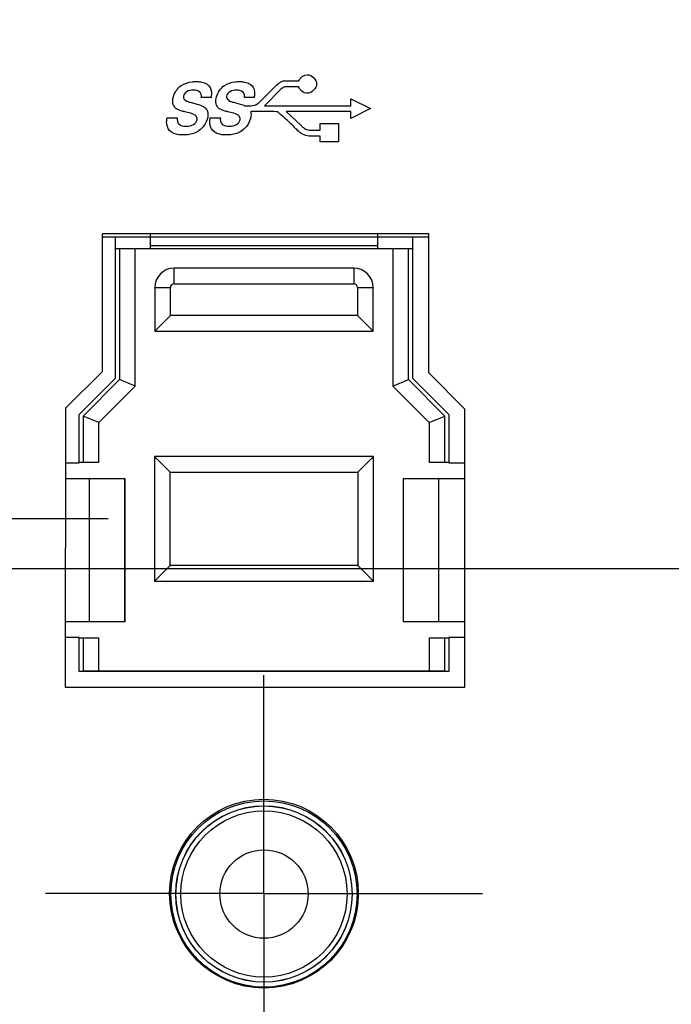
# Model space of a CAD drawing. Header units: inches. Extents: x 0 to 34, y 0 to 22.
# Tile 9 of 97: x 5.2 to 5.8, y 14.6 to 15.6. Entities that reach past the tile are written whole.
import ezdxf

# ---------------------------------------------------------------- set-up
doc = ezdxf.new("R2010")
doc.units = ezdxf.units.IN
doc.header["$LTSCALE"] = 1.87
doc.header["$MEASUREMENT"] = 0
doc.linetypes.add('CENTER', pattern=[0.6, 0.375, -0.075, 0.075, -0.075])
doc.layers.get('0').update_dxf_attribs({"linetype": 'CONTINUOUS'})
doc.layers.add('02___PRT_ALL_AXES', color=7, linetype='CONTINUOUS')
doc.layers.add('DIMENSIONS', color=7, linetype='CONTINUOUS')
doc.styles.get("Standard").update_dxf_attribs({"font": 'txt', "width": 0.8})
doc.dimstyles.new('DIMSTYLE_1', dxfattribs={"dimtxt": 0.125, "dimasz": 0.18, "dimexe": 0.125, "dimexo": 0.0625, "dimgap": 0.09, "dimtad": 0, "dimtih": 1, "dimtoh": 1, "dimzin": 4, "dimdsep": 46, "dimtxsty": 'STANDARD', "dimblk": '_FILLED', "dimblk1": '_FILLED', "dimblk2": '_FILLED', "dimcen": 0.09, "dimadec": 0, "dimazin": 0, "dimtp": 0.001, "dimtm": 0.001, "dimtfac": 1, "dimtofl": 0, "dimtmove": 0, "dimatfit": 3, "dimldrblk": '_FILLED', "dimfxl": 1, "dimtolj": 1, "dimtzin": 4, "dimarcsym": 0})

# ---------------------------------------------------------------- blocks, each defined once
blk = doc.blocks.new('*D0')
at = {"layer": 'DIMENSIONS', "color": 2, "linetype": 'CONTINUOUS'}
blk.add_line((5.13434, 14.73734), (3.30737, 14.73734), dxfattribs=at)
at = {"layer": 'DIMENSIONS', "color": 2, "linetype": 'CONTINUOUS', "insert": (3.24487, 14.79984), "char_height": 0.125, "width": 0.925, "attachment_point": 3, "line_spacing_factor": 0.9}
blk.add_mtext('.32{\\Ftxt.shx;\\W1.000000;\\H0.125000; }[8.2]', dxfattribs=at)
blk = doc.blocks.new('_FILLED')
at = {"color": 0, "linetype": 'BYBLOCK'}
blk.add_solid([(0, 0), (-1, 0.1736), (-1, -0.1736)], dxfattribs=at)
blk = doc.blocks.new('*D3')
at = {"layer": 'DIMENSIONS', "color": 2, "linetype": 'CONTINUOUS'}
blk.add_line((5.25985, 15.11449), (3.30737, 15.11449), dxfattribs=at)
at = {"layer": 'DIMENSIONS', "color": 2, "linetype": 'CONTINUOUS', "insert": (3.24487, 15.17699), "char_height": 0.125, "width": 1.025, "attachment_point": 3, "line_spacing_factor": 0.9}
blk.add_mtext('.70{\\Ftxt.shx;\\W1.000000;\\H0.125000; }[17.8]', dxfattribs=at)
blk = doc.blocks.new('*D4')
at = {"layer": 'DIMENSIONS', "color": 2, "linetype": 'CONTINUOUS'}
for p, q in [((3.65885, 15.06425), (3.60909, 14.931)), ((5.92302, 15.06425), (3.65885, 15.06425)), ((3.60909, 14.931), (3.30737, 14.931))]:
    blk.add_line(p, q, dxfattribs=at)
at = {"layer": 'DIMENSIONS', "color": 2, "linetype": 'CONTINUOUS', "insert": (3.24487, 14.9935), "char_height": 0.125, "width": 1.025, "attachment_point": 3, "line_spacing_factor": 0.9}
blk.add_mtext('.65{\\Ftxt.shx;\\W1.000000;\\H0.125000; }[16.5]', dxfattribs=at)
blk = doc.blocks.new('*D6')
at = {"layer": 'DIMENSIONS', "color": 2, "linetype": 'CONTINUOUS'}
blk.add_line((6.56857, 17.88158), (3.30737, 17.88158), dxfattribs=at)
at = {"layer": 'DIMENSIONS', "color": 2, "linetype": 'CONTINUOUS', "insert": (3.24487, 17.94408), "char_height": 0.125, "width": 1.125, "attachment_point": 3, "line_spacing_factor": 0.9}
blk.add_mtext('3.47{\\Ftxt.shx;\\W1.000000;\\H0.125000; }[88.1]', dxfattribs=at)
blk = doc.blocks.new('*D10')
at = {"layer": 'DIMENSIONS', "color": 2, "linetype": 'CONTINUOUS'}
blk.add_line((6.12824, 14.66119), (6.12824, 13.72561), dxfattribs=at)
at = {"layer": 'DIMENSIONS', "color": 2, "linetype": 'CONTINUOUS', "insert": (6.06574, 13.66311), "char_height": 0.125, "width": 1.125, "attachment_point": 3, "rotation": 90, "line_spacing_factor": 0.9}
blk.add_mtext('2.13{\\Ftxt.shx;\\W1.000000;\\H0.125000; }[54.2]', dxfattribs=at)
blk = doc.blocks.new('*D11')
at = {"layer": 'DIMENSIONS', "color": 2, "linetype": 'CONTINUOUS'}
blk.add_line((7.16578, 15.29584), (7.16578, 13.72561), dxfattribs=at)
at = {"layer": 'DIMENSIONS', "color": 2, "linetype": 'CONTINUOUS', "insert": (7.10328, 13.66311), "char_height": 0.125, "width": 1.125, "attachment_point": 3, "rotation": 90, "line_spacing_factor": 0.9}
blk.add_mtext('3.17{\\Ftxt.shx;\\W1.000000;\\H0.125000; }[80.5]', dxfattribs=at)
blk = doc.blocks.new('*D18')
at = {"layer": 'DIMENSIONS', "color": 2, "linetype": 'CONTINUOUS'}
blk.add_line((8.09578, 15.29584), (8.09578, 13.72561), dxfattribs=at)
at = {"layer": 'DIMENSIONS', "color": 2, "linetype": 'CONTINUOUS', "insert": (8.03328, 13.66311), "char_height": 0.125, "width": 1.225, "attachment_point": 3, "rotation": 90, "line_spacing_factor": 0.9}
blk.add_mtext('4.10{\\Ftxt.shx;\\W1.000000;\\H0.125000; }[104.2]', dxfattribs=at)
blk = doc.blocks.new('*D19')
at = {"layer": 'DIMENSIONS', "color": 2, "linetype": 'CONTINUOUS'}
blk.add_line((9.02578, 15.29584), (9.02578, 13.72561), dxfattribs=at)
at = {"layer": 'DIMENSIONS', "color": 2, "linetype": 'CONTINUOUS', "insert": (8.96328, 13.66311), "char_height": 0.125, "width": 1.225, "attachment_point": 3, "rotation": 90, "line_spacing_factor": 0.9}
blk.add_mtext('5.03{\\Ftxt.shx;\\W1.000000;\\H0.125000; }[127.8]', dxfattribs=at)
blk = doc.blocks.new('*D20')
at = {"layer": 'DIMENSIONS', "color": 2, "linetype": 'CONTINUOUS'}
blk.add_line((9.95578, 15.29584), (9.95578, 13.72561), dxfattribs=at)
at = {"layer": 'DIMENSIONS', "color": 2, "linetype": 'CONTINUOUS', "insert": (9.89328, 13.66311), "char_height": 0.125, "width": 1.225, "attachment_point": 3, "rotation": 90, "line_spacing_factor": 0.9}
blk.add_mtext('5.96{\\Ftxt.shx;\\W1.000000;\\H0.125000; }[151.4]', dxfattribs=at)
blk = doc.blocks.new('*D21')
at = {"layer": 'DIMENSIONS', "color": 2, "linetype": 'CONTINUOUS'}
blk.add_line((10.88578, 15.29584), (10.88578, 13.72561), dxfattribs=at)
at = {"layer": 'DIMENSIONS', "color": 2, "linetype": 'CONTINUOUS', "insert": (10.82328, 13.66311), "char_height": 0.125, "width": 1.025, "attachment_point": 3, "rotation": 90, "line_spacing_factor": 0.9}
blk.add_mtext('6.89{\\Ftxt.shx;\\W1.000000;\\H0.125000; }[175]', dxfattribs=at)
blk = doc.blocks.new('*D22')
at = {"layer": 'DIMENSIONS', "color": 2, "linetype": 'CONTINUOUS'}
blk.add_line((11.81578, 15.29584), (11.81578, 13.72561), dxfattribs=at)
at = {"layer": 'DIMENSIONS', "color": 2, "linetype": 'CONTINUOUS', "insert": (11.75328, 13.66311), "char_height": 0.125, "width": 1.225, "attachment_point": 3, "rotation": 90, "line_spacing_factor": 0.9}
blk.add_mtext('7.82{\\Ftxt.shx;\\W1.000000;\\H0.125000; }[198.7]', dxfattribs=at)
blk = doc.blocks.new('*D23')
at = {"layer": 'DIMENSIONS', "color": 2, "linetype": 'CONTINUOUS'}
blk.add_line((12.74578, 15.29584), (12.74578, 13.72561), dxfattribs=at)
at = {"layer": 'DIMENSIONS', "color": 2, "linetype": 'CONTINUOUS', "insert": (12.68328, 13.66311), "char_height": 0.125, "width": 1.225, "attachment_point": 3, "rotation": 90, "line_spacing_factor": 0.9}
blk.add_mtext('8.75{\\Ftxt.shx;\\W1.000000;\\H0.125000; }[222.3]', dxfattribs=at)
blk = doc.blocks.new('*D24')
at = {"layer": 'DIMENSIONS', "color": 2, "linetype": 'CONTINUOUS'}
blk.add_line((13.67578, 15.29584), (13.67578, 13.72561), dxfattribs=at)
at = {"layer": 'DIMENSIONS', "color": 2, "linetype": 'CONTINUOUS', "insert": (13.61328, 13.66311), "char_height": 0.125, "width": 1.225, "attachment_point": 3, "rotation": 90, "line_spacing_factor": 0.9}
blk.add_mtext('9.68{\\Ftxt.shx;\\W1.000000;\\H0.125000; }[245.9]', dxfattribs=at)
blk = doc.blocks.new('*D25')
at = {"layer": 'DIMENSIONS', "color": 2, "linetype": 'CONTINUOUS'}
blk.add_line((14.60578, 15.29584), (14.60578, 13.72561), dxfattribs=at)
at = {"layer": 'DIMENSIONS', "color": 2, "linetype": 'CONTINUOUS', "insert": (14.54328, 13.66311), "char_height": 0.125, "width": 1.325, "attachment_point": 3, "rotation": 90, "line_spacing_factor": 0.9}
blk.add_mtext('10.61{\\Ftxt.shx;\\W1.000000;\\H0.125000; }[269.5]', dxfattribs=at)
blk = doc.blocks.new('*D26')
at = {"layer": 'DIMENSIONS', "color": 2, "linetype": 'CONTINUOUS'}
blk.add_line((15.53578, 15.29584), (15.53578, 13.72561), dxfattribs=at)
at = {"layer": 'DIMENSIONS', "color": 2, "linetype": 'CONTINUOUS', "insert": (15.47328, 13.66311), "char_height": 0.125, "width": 1.325, "attachment_point": 3, "rotation": 90, "line_spacing_factor": 0.9}
blk.add_mtext('11.54{\\Ftxt.shx;\\W1.000000;\\H0.125000; }[293.1]', dxfattribs=at)
blk = doc.blocks.new('*D27')
at = {"layer": 'DIMENSIONS', "color": 2, "linetype": 'CONTINUOUS'}
blk.add_line((16.46578, 15.29584), (16.46578, 13.72561), dxfattribs=at)
at = {"layer": 'DIMENSIONS', "color": 2, "linetype": 'CONTINUOUS', "insert": (16.40328, 13.66311), "char_height": 0.125, "width": 1.325, "attachment_point": 3, "rotation": 90, "line_spacing_factor": 0.9}
blk.add_mtext('12.47{\\Ftxt.shx;\\W1.000000;\\H0.125000; }[316.8]', dxfattribs=at)
blk = doc.blocks.new('*D28')
at = {"layer": 'DIMENSIONS', "color": 2, "linetype": 'CONTINUOUS'}
blk.add_line((17.39578, 15.29584), (17.39578, 13.72561), dxfattribs=at)
at = {"layer": 'DIMENSIONS', "color": 2, "linetype": 'CONTINUOUS', "insert": (17.33328, 13.66311), "char_height": 0.125, "width": 1.325, "attachment_point": 3, "rotation": 90, "line_spacing_factor": 0.9}
blk.add_mtext('13.40{\\Ftxt.shx;\\W1.000000;\\H0.125000; }[340.4]', dxfattribs=at)
blk = doc.blocks.new('*D29')
at = {"layer": 'DIMENSIONS', "color": 2, "linetype": 'CONTINUOUS'}
blk.add_line((18.32578, 15.29584), (18.32578, 13.72561), dxfattribs=at)
at = {"layer": 'DIMENSIONS', "color": 2, "linetype": 'CONTINUOUS', "insert": (18.26328, 13.66311), "char_height": 0.125, "width": 1.125, "attachment_point": 3, "rotation": 90, "line_spacing_factor": 0.9}
blk.add_mtext('14.33{\\Ftxt.shx;\\W1.000000;\\H0.125000; }[364]', dxfattribs=at)
blk = doc.blocks.new('*D30')
at = {"layer": 'DIMENSIONS', "color": 2, "linetype": 'CONTINUOUS'}
blk.add_line((19.25578, 15.29584), (19.25578, 13.72561), dxfattribs=at)
at = {"layer": 'DIMENSIONS', "color": 2, "linetype": 'CONTINUOUS', "insert": (19.19328, 13.66311), "char_height": 0.125, "width": 1.325, "attachment_point": 3, "rotation": 90, "line_spacing_factor": 0.9}
blk.add_mtext('15.26{\\Ftxt.shx;\\W1.000000;\\H0.125000; }[387.6]', dxfattribs=at)

msp = doc.modelspace()

# ---------------------------------------------------------------- linework, layer by layer
at = {"color": 40, "linetype": 'CONTINUOUS'}
for p, q in [((5.41377, 15.53523), (5.42989, 15.55118)), ((5.44046, 15.55546), (5.45186, 15.55546)), ((5.45164, 15.54941), (5.44046, 15.54941)), ((5.36348, 15.5384), (5.35363, 15.5384)), ((5.40691, 15.5384), (5.39709, 15.5384)), ((5.43395, 15.54684), (5.41798, 15.53099)), ((5.34259, 15.53373), (5.34598, 15.53284)), ((5.34598, 15.53284), (5.35312, 15.53067)), ((5.38602, 15.53373), (5.38939, 15.53284)), ((5.38939, 15.53284), (5.39657, 15.53067)), ((5.39657, 15.53067), (5.39736, 15.53032)), ((5.39736, 15.53032), (5.40344, 15.53032)), ((5.41798, 15.53099), (5.41735, 15.53032)), ((5.41735, 15.53032), (5.50421, 15.53032)), ((5.50421, 15.53032), (5.50421, 15.53729)), ((5.50421, 15.53729), (5.52412, 15.52736)), ((5.31932, 15.51792), (5.32946, 15.51792)), ((5.33806, 15.52389), (5.33708, 15.5241)), ((5.36277, 15.51792), (5.37289, 15.51792)), ((5.38146, 15.52389), (5.38049, 15.5241)), ((5.42668, 15.52437), (5.40346, 15.52437)), ((5.4291, 15.52427), (5.42668, 15.52437)), ((5.50421, 15.52437), (5.43914, 15.52437)), ((5.43914, 15.52437), (5.45449, 15.51011)), ((5.52412, 15.52736), (5.50421, 15.5174)), ((5.50421, 15.5174), (5.50421, 15.52437)), ((5.4735, 15.50555), (5.4735, 15.51236)), ((5.4735, 15.51236), (5.49184, 15.51236)), ((5.49184, 15.51236), (5.49184, 15.49407)), ((5.46482, 15.50555), (5.4735, 15.50555)), ((5.4735, 15.49958), (5.46482, 15.49958)), ((5.4735, 15.49407), (5.4735, 15.49958)), ((5.49184, 15.49407), (5.4735, 15.49407))]:
    msp.add_line(p, q, dxfattribs=at)
at = {"color": 7, "linetype": 'CONTINUOUS'}
for p, q in [((5.25373, 15.40138), (5.25373, 15.2623)), ((5.5828, 15.40138), (5.25373, 15.40138)), ((5.30267, 15.38654), (5.30267, 15.40138)), ((5.53101, 15.40138), (5.53101, 15.38654)), ((5.5828, 15.26144), (5.5828, 15.40138)), ((5.25373, 15.39835), (5.30267, 15.39835)), ((5.26743, 15.25622), (5.26743, 15.39835)), ((5.30267, 15.39825), (5.53101, 15.39825)), ((5.53101, 15.38939), (5.30267, 15.38939)), ((5.53101, 15.39835), (5.5828, 15.39835)), ((5.56625, 15.39835), (5.56625, 15.25622)), ((5.26743, 15.38654), (5.56625, 15.38654)), ((5.27137, 15.38654), (5.27137, 15.25459)), ((5.28712, 15.24807), (5.28712, 15.38654)), ((5.54657, 15.38654), (5.54657, 15.24807)), ((5.56231, 15.25459), (5.56231, 15.38654)), ((5.32649, 15.3511), (5.32649, 15.36685)), ((5.5072, 15.36685), (5.32649, 15.36685)), ((5.5072, 15.36685), (5.5072, 15.3511)), ((5.32649, 15.3511), (5.5072, 15.3511)), ((5.3068, 15.34717), (5.3068, 15.30347)), ((5.3068, 15.34717), (5.32255, 15.34717)), ((5.32255, 15.31921), (5.32255, 15.34717)), ((5.51113, 15.34717), (5.51113, 15.31921)), ((5.51113, 15.34717), (5.52688, 15.34717)), ((5.52688, 15.30347), (5.52688, 15.34717)), ((5.32255, 15.31921), (5.3068, 15.30347)), ((5.51113, 15.31921), (5.32255, 15.31921)), ((5.52688, 15.30347), (5.51113, 15.31921)), ((5.3068, 15.30347), (5.52688, 15.30347)), ((5.25373, 15.2623), (5.21706, 15.22577)), ((5.61909, 15.22501), (5.5828, 15.26144)), ((5.23082, 15.21961), (5.26743, 15.25622)), ((5.23475, 15.21798), (5.27137, 15.25459)), ((5.28712, 15.24807), (5.27137, 15.25459)), ((5.54657, 15.24807), (5.56231, 15.25459)), ((5.56231, 15.25459), (5.59893, 15.21798)), ((5.56625, 15.25622), (5.60287, 15.21961)), ((5.2505, 15.21145), (5.28712, 15.24807)), ((5.54657, 15.24807), (5.58318, 15.21145)), ((5.21706, 15.22577), (5.21652, 14.94515)), ((5.61909, 14.94515), (5.61909, 15.22501)), ((5.23082, 15.17099), (5.23082, 15.21961)), ((5.23475, 15.21798), (5.23475, 15.17138)), ((5.2505, 15.21145), (5.23475, 15.21798)), ((5.2505, 15.17138), (5.2505, 15.21145)), ((5.58318, 15.21145), (5.59893, 15.21798)), ((5.58318, 15.21145), (5.58318, 15.17138)), ((5.59893, 15.17138), (5.59893, 15.21798)), ((5.60287, 15.21961), (5.60287, 15.17099)), ((5.21695, 15.17099), (5.23082, 15.17099)), ((5.23082, 15.17138), (5.2505, 15.17138)), ((5.30661, 15.17709), (5.30661, 15.05189)), ((5.32235, 15.16134), (5.30661, 15.17709)), ((5.52708, 15.17709), (5.30661, 15.17709)), ((5.52708, 15.17709), (5.51133, 15.16134)), ((5.52708, 15.05189), (5.52708, 15.17709)), ((5.58318, 15.17138), (5.60287, 15.17138)), ((5.60287, 15.17099), (5.61909, 15.17099)), ((5.32235, 15.06764), (5.32235, 15.16134)), ((5.32235, 15.16134), (5.51133, 15.16134)), ((5.51133, 15.16134), (5.51133, 15.06764)), ((5.21692, 15.15524), (5.2768, 15.15524)), ((5.24107, 15.01075), (5.24107, 15.15524)), ((5.27631, 15.15524), (5.27631, 15.01075)), ((5.2768, 15.15524), (5.2768, 15.01075)), ((5.55688, 15.15524), (5.55688, 15.01075)), ((5.55688, 15.15524), (5.61909, 15.15524)), ((5.55738, 15.01075), (5.55738, 15.15524)), ((5.59262, 15.15524), (5.59262, 15.01075)), ((5.32235, 15.06764), (5.30661, 15.05189)), ((5.51133, 15.06764), (5.32235, 15.06764)), ((5.52708, 15.05189), (5.51133, 15.06764)), ((5.30661, 15.05189), (5.52708, 15.05189)), ((5.2768, 15.01075), (5.21665, 15.01075)), ((5.61909, 15.01075), (5.55688, 15.01075)), ((5.23082, 14.995), (5.21662, 14.995)), ((5.23082, 14.96095), (5.23082, 14.995)), ((5.23082, 14.99461), (5.2505, 14.99461)), ((5.23475, 14.99461), (5.23475, 14.96134)), ((5.2505, 14.96134), (5.2505, 14.99461)), ((5.58318, 14.99461), (5.58318, 14.96134)), ((5.58318, 14.99461), (5.60287, 14.99461)), ((5.59893, 14.96134), (5.59893, 14.99461)), ((5.60287, 14.995), (5.60287, 14.96095)), ((5.61909, 14.995), (5.60287, 14.995)), ((5.60287, 14.96095), (5.23082, 14.96095)), ((5.59893, 14.96134), (5.23475, 14.96134)), ((5.21652, 14.94515), (5.61909, 14.94515))]:
    msp.add_line(p, q, dxfattribs=at)
for radius in [0.09374, 0.08874, 0.08867, 0.08367]:
    msp.add_circle((5.41684, 14.73694), radius, dxfattribs=at)
for centre, radius, start, end in [((5.32649, 15.34717), 0.01969, 90, 180), ((5.5072, 15.34717), 0.01969, 0, 90), ((5.32649, 15.34717), 0.00394, 90, 180), ((5.5072, 15.34717), 0.00394, 0, 90)]:
    msp.add_arc(centre, radius, start, end, dxfattribs=at)
at = {"color": 40, "linetype": 'CONTINUOUS'}
for points in [[(5.45186, 15.55546), (5.45312, 15.55876), (5.45707, 15.56143), (5.46059, 15.56143)], [(5.46059, 15.56143), (5.46498, 15.56143), (5.46987, 15.55648), (5.46987, 15.5521)], [(5.32558, 15.53916), (5.32673, 15.54364), (5.32962, 15.54802), (5.33348, 15.55058)], [(5.36901, 15.53916), (5.37019, 15.54364), (5.37307, 15.54803), (5.37693, 15.55058)], [(5.46059, 15.54282), (5.45689, 15.54282), (5.4527, 15.54586), (5.45164, 15.54941)], [(5.46987, 15.5521), (5.46987, 15.54773), (5.46497, 15.54282), (5.46059, 15.54282)], [(5.3252, 15.53227), (5.3247, 15.53451), (5.32501, 15.53693), (5.32558, 15.53916)], [(5.33904, 15.54437), (5.33741, 15.54338), (5.33612, 15.54162), (5.33565, 15.53978)], [(5.34568, 15.54597), (5.34341, 15.54597), (5.34098, 15.54555), (5.33904, 15.54437)], [(5.3523, 15.54404), (5.35066, 15.54565), (5.34798, 15.54597), (5.34568, 15.54597)], [(5.35363, 15.5384), (5.35399, 15.5403), (5.3537, 15.5427), (5.3523, 15.54404)], [(5.36863, 15.53227), (5.36816, 15.53452), (5.36844, 15.53693), (5.36901, 15.53916)], [(5.38247, 15.54437), (5.38084, 15.54339), (5.37955, 15.54162), (5.3791, 15.53978)], [(5.38911, 15.54597), (5.38683, 15.54597), (5.38441, 15.54555), (5.38247, 15.54437)], [(5.39573, 15.54404), (5.39407, 15.54563), (5.39141, 15.54597), (5.38911, 15.54597)], [(5.39709, 15.5384), (5.3974, 15.54031), (5.39713, 15.5427), (5.39573, 15.54404)], [(5.32805, 15.52763), (5.32661, 15.52873), (5.32557, 15.53049), (5.3252, 15.53227)], [(5.35312, 15.53067), (5.35434, 15.53017), (5.35556, 15.52964), (5.35664, 15.52888)], [(5.35664, 15.52888), (5.35821, 15.52781), (5.35955, 15.52615), (5.36006, 15.52432)], [(5.37145, 15.52763), (5.37003, 15.52874), (5.369, 15.5305), (5.36863, 15.53227)], [(5.32946, 15.51792), (5.32919, 15.5158), (5.3296, 15.51316), (5.3312, 15.51173)], [(5.36006, 15.52432), (5.36066, 15.52212), (5.36036, 15.5197), (5.35982, 15.51748)], [(5.37289, 15.51792), (5.37264, 15.51579), (5.37304, 15.51315), (5.37465, 15.51173)], [(5.40346, 15.52437), (5.40405, 15.52215), (5.40381, 15.51971), (5.40325, 15.51748)], [(5.33871, 15.5097), (5.34116, 15.5097), (5.34378, 15.51006), (5.34587, 15.51133)], [(5.34587, 15.51133), (5.34757, 15.51236), (5.34891, 15.51421), (5.3494, 15.51613)], [(5.35982, 15.51748), (5.35856, 15.51266), (5.35547, 15.50797), (5.35135, 15.50517)], [(5.38217, 15.5097), (5.38461, 15.5097), (5.38723, 15.51005), (5.3893, 15.51133)], [(5.3893, 15.51133), (5.391, 15.51234), (5.39233, 15.5142), (5.3928, 15.51613)], [(5.40325, 15.51748), (5.40199, 15.51267), (5.39891, 15.50798), (5.39481, 15.50517)]]:
    msp.add_open_spline(points, degree=3, dxfattribs=at)
for points, knots in [([(5.33348, 15.55058), (5.33666, 15.5527), (5.34202, 15.55429), (5.34732, 15.55454), (5.3488, 15.55454)], [0, 0, 0, 0, 0.720279, 1, 1, 1, 1]), ([(5.3488, 15.55454), (5.35016, 15.55454), (5.35459, 15.55432), (5.35924, 15.55261), (5.36136, 15.55031)], [0, 0, 0, 0, 0.301796, 1, 1, 1, 1]), ([(5.36136, 15.55031), (5.3633, 15.54815), (5.36442, 15.54362), (5.36374, 15.53959), (5.36348, 15.5384)], [0, 0, 0, 0, 0.703766, 1, 1, 1, 1]), ([(5.37693, 15.55058), (5.38011, 15.55271), (5.38546, 15.55429), (5.39075, 15.55454), (5.39223, 15.55454)], [0, 0, 0, 0, 0.71988, 1, 1, 1, 1]), ([(5.39223, 15.55454), (5.39359, 15.55454), (5.39803, 15.55432), (5.4027, 15.55261), (5.40482, 15.55031)], [0, 0, 0, 0, 0.302402, 1, 1, 1, 1]), ([(5.40482, 15.55031), (5.40675, 15.54815), (5.40788, 15.54362), (5.40718, 15.53959), (5.40691, 15.5384)], [0, 0, 0, 0, 0.703562, 1, 1, 1, 1]), ([(5.42989, 15.55118), (5.43136, 15.55257), (5.4344, 15.55544), (5.43856, 15.55546), (5.44046, 15.55546)], [0, 0, 0, 0, 0.516215, 1, 1, 1, 1]), ([(5.44046, 15.54941), (5.43883, 15.54941), (5.43617, 15.54919), (5.43452, 15.54736), (5.43395, 15.54684)], [0, 0, 0, 0, 0.678499, 1, 1, 1, 1]), ([(5.33565, 15.53978), (5.33515, 15.53783), (5.33848, 15.5347), (5.34143, 15.53403), (5.34259, 15.53373)], [0, 0, 0, 0, 0.627087, 1, 1, 1, 1]), ([(5.3791, 15.53978), (5.37861, 15.53783), (5.38191, 15.53469), (5.38486, 15.53403), (5.38602, 15.53373)], [0, 0, 0, 0, 0.625852, 1, 1, 1, 1]), ([(5.33708, 15.5241), (5.33606, 15.52435), (5.33296, 15.52519), (5.32976, 15.52626), (5.32805, 15.52763)], [0, 0, 0, 0, 0.323297, 1, 1, 1, 1]), ([(5.38049, 15.5241), (5.37948, 15.52435), (5.37637, 15.5252), (5.37318, 15.52627), (5.37145, 15.52763)], [0, 0, 0, 0, 0.320688, 1, 1, 1, 1]), ([(5.40344, 15.53032), (5.40607, 15.53032), (5.41016, 15.53152), (5.41288, 15.53433), (5.41377, 15.53523)], [0, 0, 0, 0, 0.676948, 1, 1, 1, 1]), ([(5.32181, 15.50525), (5.31969, 15.5075), (5.31839, 15.51233), (5.31905, 15.51664), (5.31932, 15.51792)], [0, 0, 0, 0, 0.703913, 1, 1, 1, 1]), ([(5.3494, 15.51613), (5.34959, 15.51685), (5.34864, 15.522), (5.34227, 15.52281), (5.33836, 15.52378)], [0, 0, 0, 0, 0.155682, 1, 1, 1, 1]), ([(5.36524, 15.50525), (5.36312, 15.5075), (5.36183, 15.51233), (5.3625, 15.51665), (5.36277, 15.51792)], [0, 0, 0, 0, 0.703721, 1, 1, 1, 1]), ([(5.3928, 15.51613), (5.393, 15.51685), (5.3921, 15.52201), (5.38568, 15.52282), (5.38176, 15.52378)], [0, 0, 0, 0, 0.155387, 1, 1, 1, 1]), ([(5.45023, 15.50587), (5.44692, 15.50927), (5.44142, 15.51483), (5.4344, 15.52051), (5.43078, 15.52413), (5.4291, 15.52427)], [0, 0, 0, 0, 0.50625, 0.819578, 1, 1, 1, 1]), ([(5.3312, 15.51173), (5.33256, 15.51054), (5.33531, 15.50982), (5.3379, 15.5097), (5.33871, 15.5097)], [0, 0, 0, 0, 0.689685, 1, 1, 1, 1]), ([(5.37465, 15.51173), (5.376, 15.51053), (5.37877, 15.50982), (5.38135, 15.5097), (5.38217, 15.5097)], [0, 0, 0, 0, 0.689198, 1, 1, 1, 1]), ([(5.45449, 15.51011), (5.45534, 15.50925), (5.45807, 15.50646), (5.46219, 15.50555), (5.46482, 15.50555)], [0, 0, 0, 0, 0.314899, 1, 1, 1, 1]), ([(5.3354, 15.5008), (5.33394, 15.5008), (5.32916, 15.50102), (5.32411, 15.50279), (5.32181, 15.50525)], [0, 0, 0, 0, 0.303048, 1, 1, 1, 1]), ([(5.35135, 15.50517), (5.34805, 15.50288), (5.34248, 15.50108), (5.33694, 15.5008), (5.3354, 15.5008)], [0, 0, 0, 0, 0.723792, 1, 1, 1, 1]), ([(5.37886, 15.5008), (5.3774, 15.5008), (5.37261, 15.50103), (5.36755, 15.50278), (5.36524, 15.50525)], [0, 0, 0, 0, 0.302039, 1, 1, 1, 1]), ([(5.39481, 15.50517), (5.39149, 15.50289), (5.38594, 15.50108), (5.38039, 15.5008), (5.37886, 15.5008)], [0, 0, 0, 0, 0.72401, 1, 1, 1, 1]), ([(5.46482, 15.49958), (5.46103, 15.49958), (5.45531, 15.50098), (5.45137, 15.50474), (5.45023, 15.50587)], [0, 0, 0, 0, 0.701913, 1, 1, 1, 1])]:
    msp.add_open_spline(points, degree=3, knots=knots, dxfattribs=at)
at = {"layer": '02___PRT_ALL_AXES', "color": 7, "linetype": 'CENTER'}
for q in [(5.41684, 14.95734), (5.19684, 14.73734), (5.41684, 14.51734), (5.63684, 14.73734)]:
    msp.add_line((5.41684, 14.73734), q, dxfattribs=at)
at = {"layer": '02___PRT_ALL_AXES', "color": 7, "linetype": 'CONTINUOUS'}
for centre, radius in [((5.41684, 14.73734), 0.095), ((5.41684, 14.73694), 0.0445)]:
    msp.add_circle(centre, radius, dxfattribs=at)

# ---------------------------------------------------------------- dimensions: what is measured, and where the dimension line sits
at = {"layer": 'DIMENSIONS', "color": 2, "linetype": 'CONTINUOUS'}
for feature_location, offset, dtype, origin, picture, middle in [((6.56857, 17.88158), (-3.2612, 0), 0, (6.63107, 14.41311), '*D6', (2.68237, 17.88158)), ((7.16578, 15.29584), (0, -1.57023), 1, (3.99458, 15.35834), '*D11', (7.16578, 13.10061)), ((8.09578, 15.29584), (0, -1.57023), 1, (3.99458, 15.35834), '*D18', (8.09578, 13.05061)), ((9.02578, 15.29584), (0, -1.57023), 1, (3.99458, 15.35834), '*D19', (9.02578, 13.05061)), ((9.95578, 15.29584), (0, -1.57023), 1, (3.99458, 15.35834), '*D20', (9.95578, 13.05061)), ((10.88578, 15.29584), (0, -1.57023), 1, (3.99458, 15.35834), '*D21', (10.88578, 13.15061)), ((11.81578, 15.29584), (0, -1.57023), 1, (3.99458, 15.35834), '*D22', (11.81578, 13.05061)), ((12.74578, 15.29584), (0, -1.57023), 1, (3.99458, 15.35834), '*D23', (12.74578, 13.05061)), ((13.67578, 15.29584), (0, -1.57023), 1, (3.99458, 15.35834), '*D24', (13.67578, 13.05061)), ((14.60578, 15.29584), (0, -1.57023), 1, (3.99458, 15.35834), '*D25', (14.60578, 13.00061)), ((15.53578, 15.29584), (0, -1.57023), 1, (3.99458, 15.35834), '*D26', (15.53578, 13.00061)), ((16.46578, 15.29584), (0, -1.57023), 1, (3.99458, 15.35834), '*D27', (16.46578, 13.00061)), ((17.39578, 15.29584), (0, -1.57023), 1, (3.99458, 15.35834), '*D28', (17.39578, 13.00061)), ((18.32578, 15.29584), (0, -1.57023), 1, (3.99458, 15.35834), '*D29', (18.32578, 13.10061)), ((19.25578, 15.29584), (0, -1.57023), 1, (3.99458, 15.35834), '*D30', (19.25578, 13.00061)), ((5.25985, 15.11449), (-1.95248, 0), 0, (5.32235, 14.41311), '*D3', (2.73237, 15.11449)), ((5.92302, 15.06425), (-2.61565, -0.13324), 0, (5.98552, 14.41311), '*D4', (2.73237, 14.931)), ((5.13434, 14.73734), (-1.82697, 0), 0, (7.49227, 14.41311), '*D0', (2.78237, 14.73734)), ((6.12824, 14.66119), (0, -0.93558), 1, (3.99458, 14.72369), '*D10', (6.12824, 13.10061))]:
    dim = msp.add_ordinate_dim(feature_location=feature_location, offset=offset, dtype=dtype, origin=origin, dimstyle='DIMSTYLE_1', override={"dimtad": 1, "dimtih": 0, "dimtoh": 0}, dxfattribs=at)
    dim.commit()
    dim.dimension.update_dxf_attribs({"geometry": picture, "text_midpoint": middle})

doc.saveas('drawing.dxf')
